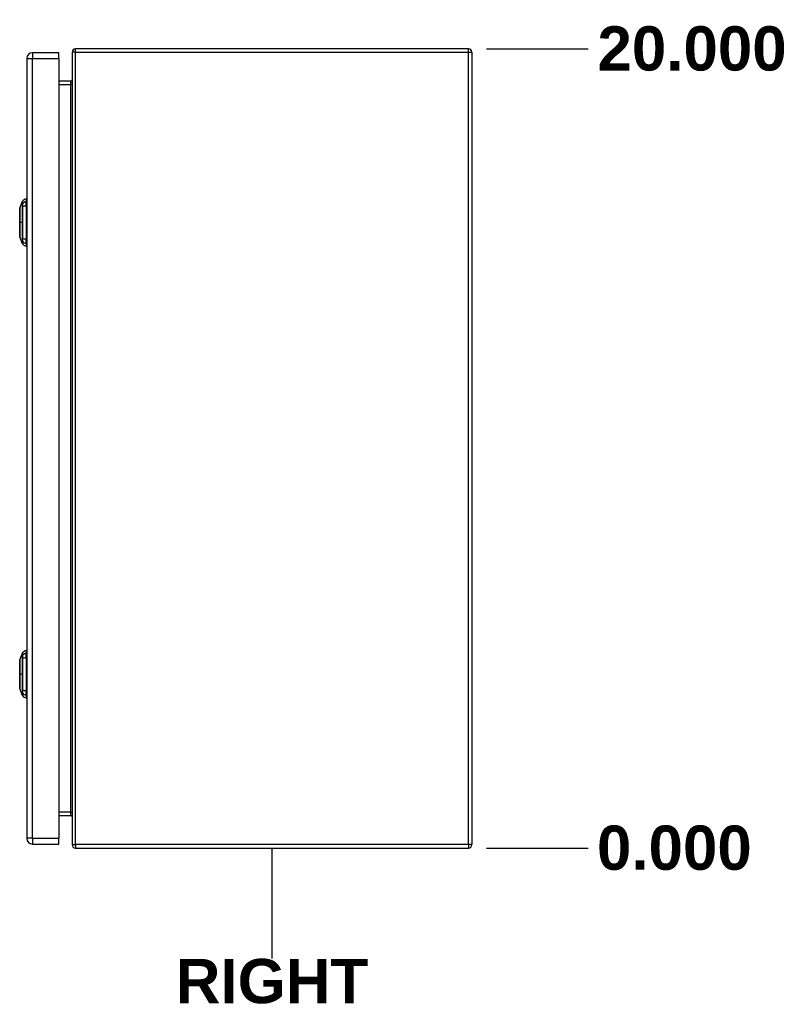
# Model space of a CAD drawing. Header units: inches. Extents: x 0 to 149, y -11 to 97.
# Tile 9 of 13: x 96 to 114, y 37 to 61. Entities that reach past the tile are written whole.
import ezdxf

# ---------------------------------------------------------------- set-up
doc = ezdxf.new("R2010")
doc.units = ezdxf.units.IN
doc.header["$LTSCALE"] = 8.944272
doc.header["$MEASUREMENT"] = 0
doc.layers.get('0').update_dxf_attribs({"lineweight": 25})
for name, color, linetype, lineweight in [('Dimensions(ANSI)', 7, 'Continuous', 25), ('Sketch Geometry(ANSI)', 7, 'Continuous', 25), ('Symbols(ANSI)', 7, 'Continuous', 25), ('Visible Edges(ANSI)', 7, 'Continuous', 25), ('Visible Tangent Edges(ANSI)', 7, 'Continuous', 25)]:
    doc.layers.add(name, color=color, linetype=linetype, lineweight=lineweight)
doc.styles.add('Dimension-ANSI', font='arialbd.ttf')
doc.dimstyles.new('INCH-ANSI', dxfattribs={"dimscale": 8.944272, "dimtxt": 0.12, "dimasz": 0.098425, "dimexe": 0.04, "dimexo": 0.04, "dimgap": 0.031496, "dimtad": 0, "dimtih": 1, "dimtoh": 1, "dimdec": 3, "dimrnd": 1e-08, "dimzin": 0, "dimdsep": 46, "dimtxsty": 'Dimension-ANSI', "dimcen": 0.09, "dimdle": 0.312, "dimclrd": 179, "dimclre": 179, "dimclrt": 7, "dimadec": 1, "dimazin": 0, "dimtfac": 1, "dimtdec": 3, "dimtofl": 0, "dimtmove": 0, "dimatfit": 3, "dimfxl": 1, "dimtolj": 1, "dimtzin": 4, "dimlwd": 25, "dimlwe": 25, "dimarcsym": 0})

# ---------------------------------------------------------------- blocks, each defined once
blk = doc.blocks.new('*D20')
at = {"layer": 'Defpoints', "color": 0, "linetype": 'Continuous', "transparency": 16777216}
for p in [(106.626, 41.282), (106.626, 41.282), (109.443, 41.282)]:
    blk.add_point(p, dxfattribs=at)
at = {"layer": 'Dimensions(ANSI)', "color": 179, "linetype": 'Continuous', "lineweight": 25, "true_color": 0x262658, "transparency": 16777216}
blk.add_line((106.984, 41.282), (109.443, 41.282), dxfattribs=at)
at = {"layer": 'Dimensions(ANSI)', "color": 7, "linetype": 'Continuous', "lineweight": 25, "transparency": 16777216, "insert": (111.533, 41.282), "char_height": 1.0733, "attachment_point": 5, "style": 'Dimension-ANSI'}
blk.add_mtext('\\A1;0.000', dxfattribs=at)
blk = doc.blocks.new('*D21')
at = {"layer": 'Defpoints', "color": 0, "linetype": 'Continuous', "transparency": 16777216}
for p in [(106.626, 60.661), (109.443, 60.661), (106.626, 41.282)]:
    blk.add_point(p, dxfattribs=at)
at = {"layer": 'Dimensions(ANSI)', "color": 179, "linetype": 'Continuous', "lineweight": 25, "true_color": 0x262658, "transparency": 16777216}
blk.add_line((106.984, 60.661), (109.443, 60.661), dxfattribs=at)
at = {"layer": 'Dimensions(ANSI)', "color": 7, "linetype": 'Continuous', "lineweight": 25, "transparency": 16777216, "insert": (111.962, 60.661), "char_height": 1.0733, "attachment_point": 5, "style": 'Dimension-ANSI'}
blk.add_mtext('\\A1;20.000', dxfattribs=at)
blk = doc.blocks.new('RIGHT')
at = {"layer": 'Sketch Geometry(ANSI)'}
blk.add_line((0, 0.15), (0, -0.15), dxfattribs=at)
at = {"layer": 'Symbols(ANSI)', "color": 7, "insert": (0, -0.2119), "char_height": 0.12, "attachment_point": 5, "style": 'Dimension-ANSI'}
blk.add_mtext('\\fArial|b1|i0;RIGHT', dxfattribs=at)

msp = doc.modelspace()

# ---------------------------------------------------------------- linework, layer by layer
at = {"layer": 'Visible Edges(ANSI)'}
for p, q in [((106.54473, 60.66083), (97.01788, 60.66083)), ((95.8372, 60.42392), (95.8372, 41.51848)), ((96.61237, 60.56539), (95.97867, 60.56539)), ((96.61237, 60.42392), (96.61237, 60.56539)), ((96.61237, 60.42392), (96.61237, 41.51848)), ((96.93649, 60.57944), (96.93649, 41.36297)), ((106.62612, 60.57944), (106.62612, 41.36297)), ((96.90645, 59.87292), (96.61237, 59.87292)), ((95.67222, 56.7931), (95.73777, 56.96165)), ((95.82194, 57.01952), (95.82194, 56.95357)), ((95.82194, 56.84627), (95.82194, 56.95357)), ((95.82194, 56.84627), (95.82194, 56.04831)), ((95.82576, 56.8345), (95.8372, 56.8345)), ((95.66714, 56.51609), (95.66714, 56.73913)), ((95.66714, 56.15546), (95.66714, 56.3785)), ((95.73777, 55.93294), (95.67222, 56.10149)), ((95.82194, 55.94102), (95.82194, 56.04831)), ((95.82194, 55.94102), (95.82194, 55.87507)), ((95.82576, 56.06009), (95.8372, 56.06009)), ((95.67222, 45.84091), (95.73777, 46.00946)), ((95.82194, 46.06733), (95.82194, 46.00138)), ((95.82194, 45.89409), (95.82194, 46.00138)), ((95.82194, 45.89409), (95.82194, 45.09613)), ((95.82576, 45.88231), (95.8372, 45.88231)), ((95.66714, 45.5639), (95.66714, 45.78694)), ((95.66714, 45.20327), (95.66714, 45.42632)), ((95.73777, 44.98075), (95.67222, 45.1493)), ((95.82194, 44.98884), (95.82194, 45.09613)), ((95.82194, 44.98884), (95.82194, 44.92289)), ((95.82576, 45.1079), (95.8372, 45.1079)), ((96.61237, 42.06948), (96.90645, 42.06948)), ((95.97867, 41.37702), (96.61237, 41.37702)), ((96.61237, 41.37702), (96.61237, 41.51848)), ((97.01788, 41.28157), (106.54473, 41.28157))]:
    msp.add_line(p, q, dxfattribs=at)
at = {"layer": 'Visible Edges(ANSI)', "flags": 128}
for points in [[(95.67189, 56.79139), (95.67189, 56.79097), (95.67189, 56.78972), (95.67188, 56.78765), (95.67187, 56.78477), (95.67186, 56.78109), (95.67184, 56.7766), (95.67183, 56.77131), (95.67181, 56.76522), (95.67179, 56.75836), (95.67177, 56.75074), (95.67176, 56.74241), (95.67174, 56.73338), (95.67172, 56.72371), (95.6717, 56.71337), (95.67169, 56.7024), (95.67168, 56.69079), (95.67169, 56.67858), (95.6717, 56.66583), (95.67172, 56.65255), (95.67174, 56.63876), (95.67176, 56.62447), (95.67177, 56.60974), (95.67179, 56.59462), (95.67181, 56.57917), (95.67183, 56.56345), (95.67184, 56.54747), (95.67186, 56.53121), (95.67187, 56.51471), (95.67188, 56.49804), (95.67189, 56.48125), (95.67189, 56.46441), (95.67189, 56.44758), (95.67189, 56.43075), (95.67189, 56.41389), (95.67188, 56.39707), (95.67187, 56.38035), (95.67186, 56.3638), (95.67184, 56.34747), (95.67183, 56.33141), (95.67181, 56.31569), (95.67179, 56.30028), (95.67178, 56.28517), (95.67176, 56.27041), (95.67174, 56.25606), (95.67172, 56.24217), (95.6717, 56.22881), (95.67169, 56.216), (95.67168, 56.2038), (95.67169, 56.1922), (95.6717, 56.18121), (95.67172, 56.17086), (95.67174, 56.16118), (95.67176, 56.15217), (95.67177, 56.14384), (95.67179, 56.13623), (95.67181, 56.12937), (95.67183, 56.12328), (95.67184, 56.11798), (95.67186, 56.11349), (95.67187, 56.10981), (95.67188, 56.10694), (95.67189, 56.10487), (95.67189, 56.10362), (95.67189, 56.1032)], [(95.67189, 45.8392), (95.67189, 45.83878), (95.67189, 45.83754), (95.67188, 45.83546), (95.67187, 45.83258), (95.67186, 45.8289), (95.67184, 45.82442), (95.67183, 45.81912), (95.67181, 45.81304), (95.67179, 45.80617), (95.67177, 45.79856), (95.67176, 45.79022), (95.67174, 45.7812), (95.67172, 45.77152), (95.6717, 45.76119), (95.67169, 45.75021), (95.67168, 45.7386), (95.67169, 45.7264), (95.6717, 45.71364), (95.67172, 45.70037), (95.67174, 45.68657), (95.67176, 45.67228), (95.67177, 45.65755), (95.67179, 45.64244), (95.67181, 45.62699), (95.67183, 45.61127), (95.67184, 45.59529), (95.67186, 45.57902), (95.67187, 45.56252), (95.67188, 45.54585), (95.67189, 45.52906), (95.67189, 45.51222), (95.67189, 45.4954), (95.67189, 45.47856), (95.67189, 45.4617), (95.67188, 45.44489), (95.67187, 45.42817), (95.67186, 45.41161), (95.67184, 45.39528), (95.67183, 45.37922), (95.67181, 45.3635), (95.67179, 45.34809), (95.67178, 45.33298), (95.67176, 45.31822), (95.67174, 45.30387), (95.67172, 45.28999), (95.6717, 45.27662), (95.67169, 45.26381), (95.67168, 45.25161), (95.67169, 45.24001), (95.6717, 45.22902), (95.67172, 45.21867), (95.67174, 45.209), (95.67176, 45.19999), (95.67177, 45.19165), (95.67179, 45.18404), (95.67181, 45.17718), (95.67183, 45.17109), (95.67184, 45.16579), (95.67186, 45.1613), (95.67187, 45.15763), (95.67188, 45.15475), (95.67189, 45.15268), (95.67189, 45.15143), (95.67189, 45.15102)]]:
    msp.add_lwpolyline(points, dxfattribs=at)
at = {"layer": 'Visible Edges(ANSI)'}
for centre, radius, start, end in [((97.01788, 60.57944), 0.08139, 90, 180), ((106.54473, 60.57944), 0.08139, 0, 90), ((95.97867, 60.42392), 0.14147, 90, 180), ((96.90645, 59.90296), 0.03004, 270, 0), ((95.74666, 56.95819), 0.00954, 150.27088, 158.749494), ((95.83775, 56.90617), 0.11444, 97.941297, 150.27088), ((95.82576, 56.85357), 0.01907, 258.463041, 270), ((95.67858, 56.73913), 0.01144, 126.536594, 180), ((95.67666, 56.79137), 0.00477, 158.749494, 179.791232), ((95.67858, 56.51609), 0.01144, 180, 234.125774), ((95.67858, 56.3785), 0.01144, 125.874222, 180), ((95.67858, 56.15546), 0.01144, 180, 233.463401), ((95.67666, 56.10322), 0.00477, 180.208768, 201.250506), ((95.74666, 55.9364), 0.00954, 201.250506, 209.72912), ((95.83775, 55.98842), 0.11444, 209.72912, 262.058703), ((95.82576, 56.04102), 0.01907, 90, 101.536959), ((95.67666, 45.83918), 0.00477, 158.749494, 179.791232), ((95.74666, 46.00601), 0.00954, 150.27088, 158.749494), ((95.83775, 45.95398), 0.11444, 97.941297, 150.27088), ((95.82576, 45.90139), 0.01907, 258.463041, 270), ((95.67858, 45.78694), 0.01144, 126.536594, 180), ((95.67858, 45.5639), 0.01144, 180, 234.125774), ((95.67858, 45.42632), 0.01144, 125.874222, 180), ((95.67858, 45.20327), 0.01144, 180, 233.463401), ((95.67666, 45.15103), 0.00477, 180.208768, 201.250506), ((95.74666, 44.98421), 0.00954, 201.250506, 209.72912), ((95.83775, 45.03623), 0.11444, 209.72912, 262.058703), ((95.82576, 45.08883), 0.01907, 90, 101.536959), ((96.90645, 42.03944), 0.03004, 0, 90), ((95.97867, 41.51848), 0.14147, 180, 270), ((97.01788, 41.36297), 0.08139, 180, 270), ((106.54473, 41.36297), 0.08139, 270, 0)]:
    msp.add_arc(centre, radius, start, end, dxfattribs=at)
at = {"layer": 'Visible Tangent Edges(ANSI)'}
for p, q in [((97.01788, 60.57944), (97.01788, 60.66083)), ((106.54473, 60.57944), (106.54473, 60.66083)), ((95.8372, 60.42392), (95.97867, 60.42392)), ((95.97867, 60.56539), (95.97867, 60.42392)), ((95.97867, 41.51848), (95.97867, 60.42392)), ((95.97867, 60.42392), (96.61237, 60.42392)), ((97.01788, 60.57944), (96.93649, 60.57944)), ((97.01788, 60.57944), (106.54473, 60.57944)), ((97.01788, 41.36297), (97.01788, 60.57944)), ((106.54473, 60.57944), (106.62612, 60.57944)), ((106.54473, 41.36297), (106.54473, 60.57944)), ((96.61237, 59.79153), (96.90645, 59.79153)), ((96.90645, 59.79153), (96.90645, 59.87292)), ((96.93649, 59.79153), (96.90645, 59.79153)), ((96.90645, 42.15087), (96.90645, 59.79153)), ((95.7377, 56.8985), (95.7377, 56.89836)), ((95.7377, 56.82752), (95.7377, 56.8271)), ((95.82576, 56.8345), (95.82576, 56.06009)), ((95.67189, 56.44729), (95.67222, 56.44729)), ((95.73777, 56.44729), (95.67222, 56.44729)), ((95.7377, 56.06749), (95.7377, 56.06707)), ((95.7377, 55.99623), (95.7377, 55.99608)), ((95.7377, 45.94632), (95.7377, 45.94617)), ((95.7377, 45.87534), (95.7377, 45.87491)), ((95.82576, 45.88231), (95.82576, 45.1079)), ((95.67189, 45.49511), (95.67222, 45.49511)), ((95.73777, 45.49511), (95.67222, 45.49511)), ((95.7377, 45.1153), (95.7377, 45.11488)), ((95.7377, 45.04405), (95.7377, 45.0439)), ((96.90645, 42.15087), (96.61237, 42.15087)), ((96.90645, 42.06948), (96.90645, 42.15087)), ((96.90645, 42.15087), (96.93649, 42.15087)), ((95.97867, 41.51848), (95.8372, 41.51848)), ((95.97867, 41.51848), (95.97867, 41.37702)), ((95.97867, 41.51848), (96.61237, 41.51848)), ((96.93649, 41.36297), (97.01788, 41.36297)), ((97.01788, 41.36297), (97.01788, 41.28157)), ((106.54473, 41.36297), (97.01788, 41.36297)), ((106.54473, 41.36297), (106.54473, 41.28157)), ((106.62612, 41.36297), (106.54473, 41.36297))]:
    msp.add_line(p, q, dxfattribs=at)
at = {"layer": 'Visible Tangent Edges(ANSI)', "flags": 128}
for points in [[(95.73777, 56.96165), (95.73777, 56.96154), (95.73777, 56.96121), (95.73776, 56.96066), (95.73776, 56.95988), (95.73776, 56.95889), (95.73776, 56.95767), (95.73776, 56.95624), (95.73775, 56.95458), (95.73775, 56.9527), (95.73775, 56.95059), (95.73774, 56.94827), (95.73774, 56.94573), (95.73774, 56.94297), (95.73773, 56.93999), (95.73773, 56.9368), (95.73772, 56.93338), (95.73772, 56.92976), (95.73772, 56.92592), (95.73772, 56.92187), (95.73771, 56.91761), (95.73771, 56.91314), (95.73771, 56.90847), (95.73771, 56.90361), (95.7377, 56.8985)], [(95.7377, 56.89836), (95.7377, 56.89686), (95.7377, 56.89522), (95.7377, 56.89342), (95.7377, 56.89148), (95.7377, 56.8894), (95.7377, 56.88718), (95.7377, 56.88482), (95.7377, 56.88233), (95.7377, 56.87971), (95.7377, 56.87696), (95.7377, 56.87408), (95.7377, 56.87109), (95.7377, 56.86798), (95.7377, 56.86476), (95.7377, 56.86143), (95.7377, 56.858), (95.7377, 56.85448), (95.7377, 56.85086), (95.7377, 56.84716), (95.7377, 56.84338), (95.7377, 56.83951), (95.7377, 56.83558), (95.7377, 56.83158), (95.7377, 56.82752)], [(95.7377, 56.8271), (95.73771, 56.81184), (95.73771, 56.79653), (95.73771, 56.78114), (95.73771, 56.76569), (95.73772, 56.75018), (95.73772, 56.73461), (95.73772, 56.71898), (95.73772, 56.70329), (95.73773, 56.68755), (95.73773, 56.67174), (95.73774, 56.65589), (95.73774, 56.63999), (95.73774, 56.62405), (95.73775, 56.60807), (95.73775, 56.59206), (95.73775, 56.57603), (95.73776, 56.55997), (95.73776, 56.54389), (95.73776, 56.5278), (95.73776, 56.5117), (95.73776, 56.49559), (95.73777, 56.47949), (95.73777, 56.46339), (95.73777, 56.44729)], [(95.7386, 56.90035), (95.73858, 56.90539), (95.73857, 56.91025), (95.73856, 56.9149), (95.73854, 56.91933), (95.73853, 56.92356), (95.73851, 56.92758), (95.7385, 56.93138), (95.73849, 56.93498), (95.73848, 56.93835), (95.73846, 56.94152), (95.73845, 56.94447), (95.73844, 56.9472), (95.73843, 56.94971), (95.73842, 56.95201), (95.73841, 56.95408), (95.73841, 56.95594), (95.7384, 56.95758), (95.73839, 56.959), (95.73839, 56.9602), (95.73838, 56.96118), (95.73838, 56.96194), (95.73838, 56.96249), (95.73837, 56.96281), (95.73837, 56.96292)], [(95.7386, 56.0664), (95.73857, 56.09708), (95.73854, 56.12807), (95.73851, 56.15934), (95.73849, 56.19086), (95.73846, 56.2226), (95.73844, 56.25451), (95.73842, 56.28657), (95.7384, 56.31874), (95.73839, 56.35098), (95.73838, 56.38325), (95.73838, 56.41552), (95.73837, 56.44776), (95.73838, 56.47998), (95.73838, 56.51223), (95.73839, 56.54446), (95.73841, 56.57663), (95.73842, 56.60872), (95.73844, 56.64068), (95.73846, 56.67249), (95.73849, 56.7041), (95.73851, 56.73548), (95.73854, 56.76662), (95.73857, 56.79754), (95.7386, 56.82819)], [(95.7386, 56.82819), (95.73861, 56.83234), (95.73862, 56.83643), (95.73863, 56.84046), (95.73864, 56.84441), (95.73865, 56.84829), (95.73866, 56.85208), (95.73866, 56.85578), (95.73867, 56.85939), (95.73867, 56.8629), (95.73867, 56.8663), (95.73867, 56.86959), (95.73867, 56.87277), (95.73867, 56.87582), (95.73867, 56.87876), (95.73867, 56.88156), (95.73867, 56.88422), (95.73866, 56.88676), (95.73866, 56.88915), (95.73865, 56.89139), (95.73864, 56.89349), (95.73863, 56.89544), (95.73862, 56.89724), (95.73861, 56.89888), (95.7386, 56.90035)], [(95.67186, 56.66779), (95.67186, 56.66986), (95.67185, 56.67191), (95.67185, 56.67395), (95.67185, 56.67597), (95.67184, 56.67798), (95.67184, 56.67997), (95.67184, 56.68196), (95.67184, 56.68392), (95.67184, 56.68588), (95.67183, 56.68781), (95.67183, 56.68974), (95.67183, 56.69165), (95.67183, 56.69354), (95.67183, 56.69542), (95.67184, 56.69729), (95.67184, 56.69914), (95.67184, 56.70097), (95.67184, 56.70279), (95.67184, 56.7046), (95.67185, 56.70639), (95.67185, 56.70816), (95.67185, 56.70992), (95.67186, 56.71166), (95.67186, 56.71338)], [(95.67186, 56.71338), (95.67188, 56.71961), (95.6719, 56.72561), (95.67192, 56.73139), (95.67194, 56.73694), (95.67196, 56.74225), (95.67198, 56.74733), (95.672, 56.75216), (95.67202, 56.75674), (95.67204, 56.76107), (95.67206, 56.76514), (95.67208, 56.76895), (95.67209, 56.77249), (95.67211, 56.77576), (95.67213, 56.77876), (95.67214, 56.78146), (95.67216, 56.78389), (95.67217, 56.78602), (95.67218, 56.78788), (95.67219, 56.78946), (95.6722, 56.79076), (95.67221, 56.79177), (95.67221, 56.7925), (95.67222, 56.79294), (95.67222, 56.79309)], [(95.67222, 56.44729), (95.67222, 56.45723), (95.67221, 56.46718), (95.67221, 56.47713), (95.6722, 56.48706), (95.67219, 56.49697), (95.67218, 56.50684), (95.67217, 56.51665), (95.67216, 56.52641), (95.67214, 56.53609), (95.67213, 56.54568), (95.67211, 56.55518), (95.67209, 56.56456), (95.67208, 56.57386), (95.67206, 56.58307), (95.67204, 56.59218), (95.67202, 56.60118), (95.672, 56.61005), (95.67198, 56.61878), (95.67196, 56.62736), (95.67194, 56.63579), (95.67192, 56.64405), (95.6719, 56.65214), (95.67188, 56.66006), (95.67186, 56.66779)], [(95.67186, 56.2268), (95.67188, 56.23455), (95.6719, 56.2425), (95.67192, 56.25062), (95.67194, 56.25891), (95.67196, 56.26736), (95.67198, 56.27595), (95.672, 56.28468), (95.67202, 56.29353), (95.67204, 56.30249), (95.67206, 56.31157), (95.67208, 56.32077), (95.67209, 56.33007), (95.67211, 56.33947), (95.67213, 56.34897), (95.67214, 56.35855), (95.67216, 56.36823), (95.67217, 56.37798), (95.67218, 56.38781), (95.67219, 56.39768), (95.6722, 56.40758), (95.67221, 56.41751), (95.67221, 56.42744), (95.67222, 56.43738), (95.67222, 56.44729)], [(95.73777, 56.44729), (95.73777, 56.43124), (95.73777, 56.41517), (95.73776, 56.39909), (95.73776, 56.38301), (95.73776, 56.36693), (95.73776, 56.35085), (95.73776, 56.33478), (95.73775, 56.31873), (95.73775, 56.30269), (95.73775, 56.28668), (95.73774, 56.2707), (95.73774, 56.25475), (95.73774, 56.23883), (95.73773, 56.22296), (95.73773, 56.20714), (95.73772, 56.19136), (95.73772, 56.17564), (95.73772, 56.15998), (95.73772, 56.14438), (95.73771, 56.12885), (95.73771, 56.11339), (95.73771, 56.09801), (95.73771, 56.08278), (95.7377, 56.06749)], [(95.67186, 56.1812), (95.67186, 56.18293), (95.67185, 56.18467), (95.67185, 56.18642), (95.67185, 56.18819), (95.67184, 56.18998), (95.67184, 56.19178), (95.67184, 56.1936), (95.67184, 56.19543), (95.67184, 56.19728), (95.67183, 56.19914), (95.67183, 56.20102), (95.67183, 56.20291), (95.67183, 56.20482), (95.67183, 56.20675), (95.67184, 56.20868), (95.67184, 56.21064), (95.67184, 56.21261), (95.67184, 56.21459), (95.67184, 56.21659), (95.67185, 56.2186), (95.67185, 56.22063), (95.67185, 56.22267), (95.67186, 56.22473), (95.67186, 56.2268)], [(95.67222, 56.10151), (95.67222, 56.10165), (95.67221, 56.10208), (95.67221, 56.1028), (95.6722, 56.10381), (95.67219, 56.10511), (95.67218, 56.1067), (95.67217, 56.10858), (95.67216, 56.11073), (95.67214, 56.11317), (95.67213, 56.11588), (95.67211, 56.11887), (95.67209, 56.12213), (95.67208, 56.12565), (95.67206, 56.12945), (95.67204, 56.13351), (95.67202, 56.13784), (95.672, 56.14242), (95.67198, 56.14726), (95.67196, 56.15234), (95.67194, 56.15765), (95.67192, 56.1632), (95.6719, 56.16898), (95.67188, 56.17498), (95.67186, 56.1812)], [(95.7377, 56.06707), (95.7377, 56.06301), (95.7377, 56.05901), (95.7377, 56.05508), (95.7377, 56.05122), (95.7377, 56.04743), (95.7377, 56.04373), (95.7377, 56.04011), (95.7377, 56.03659), (95.7377, 56.03316), (95.7377, 56.02983), (95.7377, 56.02661), (95.7377, 56.0235), (95.7377, 56.02051), (95.7377, 56.01764), (95.7377, 56.01488), (95.7377, 56.01226), (95.7377, 56.00976), (95.7377, 56.0074), (95.7377, 56.00518), (95.7377, 56.0031), (95.7377, 56.00116), (95.7377, 55.99937), (95.7377, 55.99773), (95.7377, 55.99623)], [(95.7377, 55.99608), (95.73771, 55.99098), (95.73771, 55.9861), (95.73771, 55.98142), (95.73771, 55.97695), (95.73772, 55.97269), (95.73772, 55.96865), (95.73772, 55.96481), (95.73772, 55.96119), (95.73773, 55.95779), (95.73773, 55.9546), (95.73774, 55.95163), (95.73774, 55.94887), (95.73774, 55.94634), (95.73775, 55.94402), (95.73775, 55.94192), (95.73775, 55.94003), (95.73776, 55.93837), (95.73776, 55.93693), (95.73776, 55.93571), (95.73776, 55.93471), (95.73776, 55.93394), (95.73777, 55.93338), (95.73777, 55.93305), (95.73777, 55.93294)], [(95.73837, 55.93167), (95.73837, 55.93178), (95.73838, 55.9321), (95.73838, 55.93265), (95.73838, 55.93342), (95.73839, 55.9344), (95.73839, 55.93561), (95.7384, 55.93703), (95.73841, 55.93867), (95.73841, 55.94053), (95.73842, 55.9426), (95.73843, 55.9449), (95.73844, 55.94741), (95.73845, 55.95013), (95.73846, 55.95307), (95.73848, 55.95623), (95.73849, 55.9596), (95.7385, 55.96319), (95.73851, 55.96699), (95.73853, 55.971), (95.73854, 55.97523), (95.73856, 55.97966), (95.73857, 55.98431), (95.73858, 55.98917), (95.7386, 55.99423)], [(95.7386, 55.99423), (95.73861, 55.99571), (95.73862, 55.99735), (95.73863, 55.99914), (95.73864, 56.00109), (95.73865, 56.00319), (95.73866, 56.00544), (95.73866, 56.00783), (95.73867, 56.01036), (95.73867, 56.01303), (95.73867, 56.01583), (95.73867, 56.01877), (95.73867, 56.02182), (95.73867, 56.025), (95.73867, 56.02829), (95.73867, 56.03169), (95.73867, 56.0352), (95.73866, 56.03881), (95.73866, 56.04251), (95.73865, 56.0463), (95.73864, 56.05018), (95.73863, 56.05413), (95.73862, 56.05816), (95.73861, 56.06225), (95.7386, 56.0664)], [(95.67186, 45.7612), (95.67188, 45.76742), (95.6719, 45.77342), (95.67192, 45.7792), (95.67194, 45.78475), (95.67196, 45.79006), (95.67198, 45.79514), (95.672, 45.79997), (95.67202, 45.80456), (95.67204, 45.80889), (95.67206, 45.81296), (95.67208, 45.81677), (95.67209, 45.82031), (95.67211, 45.82358), (95.67213, 45.82657), (95.67214, 45.82928), (95.67216, 45.8317), (95.67217, 45.83384), (95.67218, 45.8357), (95.67219, 45.83727), (95.6722, 45.83857), (95.67221, 45.83958), (95.67221, 45.84031), (95.67222, 45.84075), (95.67222, 45.8409)], [(95.73777, 46.00946), (95.73777, 46.00935), (95.73777, 46.00902), (95.73776, 46.00847), (95.73776, 46.0077), (95.73776, 46.0067), (95.73776, 46.00549), (95.73776, 46.00405), (95.73775, 46.00239), (95.73775, 46.00051), (95.73775, 45.99841), (95.73774, 45.99609), (95.73774, 45.99354), (95.73774, 45.99078), (95.73773, 45.98781), (95.73773, 45.98461), (95.73772, 45.9812), (95.73772, 45.97757), (95.73772, 45.97373), (95.73772, 45.96968), (95.73771, 45.96542), (95.73771, 45.96095), (95.73771, 45.95628), (95.73771, 45.95142), (95.7377, 45.94632)], [(95.7377, 45.94617), (95.7377, 45.94468), (95.7377, 45.94303), (95.7377, 45.94124), (95.7377, 45.9393), (95.7377, 45.93721), (95.7377, 45.93499), (95.7377, 45.93263), (95.7377, 45.93014), (95.7377, 45.92752), (95.7377, 45.92477), (95.7377, 45.9219), (95.7377, 45.9189), (95.7377, 45.91579), (95.7377, 45.91257), (95.7377, 45.90925), (95.7377, 45.90582), (95.7377, 45.90229), (95.7377, 45.89868), (95.7377, 45.89498), (95.7377, 45.89119), (95.7377, 45.88733), (95.7377, 45.88339), (95.7377, 45.8794), (95.7377, 45.87534)], [(95.7377, 45.87491), (95.73771, 45.85966), (95.73771, 45.84434), (95.73771, 45.82895), (95.73771, 45.8135), (95.73772, 45.79799), (95.73772, 45.78243), (95.73772, 45.7668), (95.73772, 45.75111), (95.73773, 45.73536), (95.73773, 45.71956), (95.73774, 45.7037), (95.73774, 45.6878), (95.73774, 45.67186), (95.73775, 45.65589), (95.73775, 45.63988), (95.73775, 45.62384), (95.73776, 45.60778), (95.73776, 45.5917), (95.73776, 45.57561), (95.73776, 45.55951), (95.73776, 45.54341), (95.73777, 45.5273), (95.73777, 45.5112), (95.73777, 45.49511)], [(95.7386, 45.94817), (95.73858, 45.95321), (95.73857, 45.95807), (95.73856, 45.96271), (95.73854, 45.96715), (95.73853, 45.97137), (95.73851, 45.97539), (95.7385, 45.9792), (95.73849, 45.98279), (95.73848, 45.98617), (95.73846, 45.98933), (95.73845, 45.99228), (95.73844, 45.99501), (95.73843, 45.99752), (95.73842, 45.99982), (95.73841, 46.0019), (95.73841, 46.00375), (95.7384, 46.00539), (95.73839, 46.00681), (95.73839, 46.00801), (95.73838, 46.00899), (95.73838, 46.00976), (95.73838, 46.0103), (95.73837, 46.01063), (95.73837, 46.01074)], [(95.7386, 45.11421), (95.73857, 45.14489), (95.73854, 45.17588), (95.73851, 45.20715), (95.73849, 45.23867), (95.73846, 45.27041), (95.73844, 45.30233), (95.73842, 45.33439), (95.7384, 45.36656), (95.73839, 45.39879), (95.73838, 45.43107), (95.73838, 45.46334), (95.73837, 45.49557), (95.73838, 45.5278), (95.73838, 45.56004), (95.73839, 45.59227), (95.73841, 45.62445), (95.73842, 45.65653), (95.73844, 45.6885), (95.73846, 45.7203), (95.73849, 45.75191), (95.73851, 45.78329), (95.73854, 45.81443), (95.73857, 45.84535), (95.7386, 45.876)], [(95.7386, 45.876), (95.73861, 45.88015), (95.73862, 45.88425), (95.73863, 45.88827), (95.73864, 45.89223), (95.73865, 45.8961), (95.73866, 45.89989), (95.73866, 45.9036), (95.73867, 45.9072), (95.73867, 45.91071), (95.73867, 45.91411), (95.73867, 45.91741), (95.73867, 45.92058), (95.73867, 45.92364), (95.73867, 45.92657), (95.73867, 45.92937), (95.73867, 45.93204), (95.73866, 45.93457), (95.73866, 45.93696), (95.73865, 45.93921), (95.73864, 45.94131), (95.73863, 45.94326), (95.73862, 45.94505), (95.73861, 45.94669), (95.7386, 45.94817)], [(95.67186, 45.71561), (95.67186, 45.71767), (95.67185, 45.71972), (95.67185, 45.72176), (95.67185, 45.72378), (95.67184, 45.72579), (95.67184, 45.72779), (95.67184, 45.72977), (95.67184, 45.73174), (95.67184, 45.73369), (95.67183, 45.73563), (95.67183, 45.73755), (95.67183, 45.73946), (95.67183, 45.74136), (95.67183, 45.74324), (95.67184, 45.7451), (95.67184, 45.74695), (95.67184, 45.74879), (95.67184, 45.75061), (95.67184, 45.75241), (95.67185, 45.7542), (95.67185, 45.75597), (95.67185, 45.75773), (95.67186, 45.75947), (95.67186, 45.7612)], [(95.67222, 45.49511), (95.67222, 45.50505), (95.67221, 45.51499), (95.67221, 45.52494), (95.6722, 45.53487), (95.67219, 45.54478), (95.67218, 45.55465), (95.67217, 45.56447), (95.67216, 45.57422), (95.67214, 45.5839), (95.67213, 45.5935), (95.67211, 45.60299), (95.67209, 45.61238), (95.67208, 45.62168), (95.67206, 45.63089), (95.67204, 45.64), (95.67202, 45.64899), (95.672, 45.65787), (95.67198, 45.6666), (95.67196, 45.67518), (95.67194, 45.6836), (95.67192, 45.69186), (95.6719, 45.69995), (95.67188, 45.70787), (95.67186, 45.71561)], [(95.67186, 45.27461), (95.67188, 45.28237), (95.6719, 45.29031), (95.67192, 45.29843), (95.67194, 45.30672), (95.67196, 45.31517), (95.67198, 45.32376), (95.672, 45.33249), (95.67202, 45.34134), (95.67204, 45.35031), (95.67206, 45.35939), (95.67208, 45.36858), (95.67209, 45.37788), (95.67211, 45.38728), (95.67213, 45.39678), (95.67214, 45.40637), (95.67216, 45.41604), (95.67217, 45.4258), (95.67218, 45.43562), (95.67219, 45.44549), (95.6722, 45.45539), (95.67221, 45.46532), (95.67221, 45.47526), (95.67222, 45.48519), (95.67222, 45.49511)], [(95.73777, 45.49511), (95.73777, 45.47905), (95.73777, 45.46298), (95.73776, 45.4469), (95.73776, 45.43082), (95.73776, 45.41474), (95.73776, 45.39866), (95.73776, 45.3826), (95.73775, 45.36654), (95.73775, 45.35051), (95.73775, 45.3345), (95.73774, 45.31851), (95.73774, 45.30256), (95.73774, 45.28665), (95.73773, 45.27078), (95.73773, 45.25495), (95.73772, 45.23917), (95.73772, 45.22345), (95.73772, 45.20779), (95.73772, 45.1922), (95.73771, 45.17667), (95.73771, 45.16121), (95.73771, 45.14582), (95.73771, 45.1306), (95.7377, 45.1153)], [(95.67186, 45.22902), (95.67186, 45.23074), (95.67185, 45.23248), (95.67185, 45.23424), (95.67185, 45.23601), (95.67184, 45.23779), (95.67184, 45.2396), (95.67184, 45.24141), (95.67184, 45.24325), (95.67184, 45.24509), (95.67183, 45.24696), (95.67183, 45.24883), (95.67183, 45.25073), (95.67183, 45.25264), (95.67183, 45.25456), (95.67184, 45.2565), (95.67184, 45.25845), (95.67184, 45.26042), (95.67184, 45.2624), (95.67184, 45.2644), (95.67185, 45.26641), (95.67185, 45.26844), (95.67185, 45.27048), (95.67186, 45.27254), (95.67186, 45.27461)], [(95.67222, 45.14932), (95.67222, 45.14946), (95.67221, 45.14989), (95.67221, 45.15061), (95.6722, 45.15163), (95.67219, 45.15293), (95.67218, 45.15452), (95.67217, 45.15639), (95.67216, 45.15855), (95.67214, 45.16098), (95.67213, 45.16369), (95.67211, 45.16668), (95.67209, 45.16994), (95.67208, 45.17347), (95.67206, 45.17726), (95.67204, 45.18133), (95.67202, 45.18565), (95.672, 45.19023), (95.67198, 45.19507), (95.67196, 45.20015), (95.67194, 45.20547), (95.67192, 45.21102), (95.6719, 45.21679), (95.67188, 45.22279), (95.67186, 45.22902)], [(95.7377, 45.11488), (95.7377, 45.11082), (95.7377, 45.10682), (95.7377, 45.10289), (95.7377, 45.09903), (95.7377, 45.09525), (95.7377, 45.09154), (95.7377, 45.08793), (95.7377, 45.0844), (95.7377, 45.08097), (95.7377, 45.07764), (95.7377, 45.07442), (95.7377, 45.07132), (95.7377, 45.06832), (95.7377, 45.06545), (95.7377, 45.0627), (95.7377, 45.06007), (95.7377, 45.05758), (95.7377, 45.05522), (95.7377, 45.053), (95.7377, 45.05091), (95.7377, 45.04898), (95.7377, 45.04718), (95.7377, 45.04554), (95.7377, 45.04405)], [(95.7377, 45.0439), (95.73771, 45.03879), (95.73771, 45.03391), (95.73771, 45.02923), (95.73771, 45.02476), (95.73772, 45.0205), (95.73772, 45.01646), (95.73772, 45.01263), (95.73772, 45.00901), (95.73773, 45.0056), (95.73773, 45.00241), (95.73774, 44.99944), (95.73774, 44.99669), (95.73774, 44.99415), (95.73775, 44.99183), (95.73775, 44.98973), (95.73775, 44.98785), (95.73776, 44.98619), (95.73776, 44.98475), (95.73776, 44.98353), (95.73776, 44.98253), (95.73776, 44.98175), (95.73777, 44.9812), (95.73777, 44.98086), (95.73777, 44.98075)], [(95.73837, 44.97948), (95.73837, 44.97959), (95.73838, 44.97992), (95.73838, 44.98046), (95.73838, 44.98123), (95.73839, 44.98222), (95.73839, 44.98342), (95.7384, 44.98484), (95.73841, 44.98648), (95.73841, 44.98834), (95.73842, 44.99042), (95.73843, 44.99271), (95.73844, 44.99522), (95.73845, 44.99795), (95.73846, 45.00089), (95.73848, 45.00404), (95.73849, 45.00742), (95.7385, 45.011), (95.73851, 45.0148), (95.73853, 45.01881), (95.73854, 45.02304), (95.73856, 45.02748), (95.73857, 45.03212), (95.73858, 45.03699), (95.7386, 45.04205)], [(95.7386, 45.04205), (95.73861, 45.04352), (95.73862, 45.04516), (95.73863, 45.04696), (95.73864, 45.0489), (95.73865, 45.051), (95.73866, 45.05325), (95.73866, 45.05564), (95.73867, 45.05818), (95.73867, 45.06085), (95.73867, 45.06365), (95.73867, 45.06658), (95.73867, 45.06964), (95.73867, 45.07281), (95.73867, 45.0761), (95.73867, 45.07951), (95.73867, 45.08301), (95.73866, 45.08662), (95.73866, 45.09033), (95.73865, 45.09412), (95.73864, 45.09799), (95.73863, 45.10195), (95.73862, 45.10597), (95.73861, 45.11006), (95.7386, 45.11421)]]:
    msp.add_lwpolyline(points, dxfattribs=at)
at = {"layer": 'Visible Tangent Edges(ANSI)'}
for centre, major_axis, ratio, start_param, end_param in [((95.74686, 56.89585), (-0.00954, -0.00009), 0.94840527, 5.75170056, 5.99234686), ((95.74686, 56.82666), (-0.00954, 0.00003), 0.31704743, 5.76132202, 6.00196831), ((95.83775, 56.84625), (-0.11444, 0), 0.94680572, 4.85099075, 5.76034759), ((95.83775, 56.8098), (-0.11444, 0), 0.32180572, 4.85099075, 5.76034759), ((95.67858, 56.51609), (-0.01144, 0), 0.23572549, 5.33931774, 6.28318531), ((95.67858, 56.3785), (-0.01144, 0), 0.23572549, 0, 0.94386753), ((95.74686, 56.06793), (-0.00954, -0.00003), 0.31704743, 0.28121699, 0.52186328), ((95.74686, 55.99874), (-0.00954, 0.00009), 0.94840527, 0.29083845, 0.53148474), ((95.83775, 56.08479), (-0.11444, 0), 0.32180572, 0.52283772, 1.43219456), ((95.83775, 56.04834), (-0.11444, 0), 0.94680572, 0.52283772, 1.43219456), ((95.74686, 45.94366), (-0.00954, -0.00009), 0.94840527, 5.75170056, 5.99234686), ((95.74686, 45.87447), (-0.00954, 0.00003), 0.31704743, 5.76132202, 6.00196831), ((95.83775, 45.89406), (-0.11444, 0), 0.94680572, 4.85099075, 5.76034759), ((95.83775, 45.85761), (-0.11444, 0), 0.32180572, 4.85099075, 5.76034759), ((95.67858, 45.5639), (-0.01144, 0), 0.23572549, 5.33931774, 6.28318531), ((95.67858, 45.42632), (-0.01144, 0), 0.23572549, 0, 0.94386753), ((95.74686, 45.11575), (-0.00954, -0.00003), 0.31704743, 0.28121699, 0.52186328), ((95.74686, 45.04656), (-0.00954, 0.00009), 0.94840527, 0.29083845, 0.53148474), ((95.83775, 45.1326), (-0.11444, 0), 0.32180572, 0.52283772, 1.43219456), ((95.83775, 45.09615), (-0.11444, 0), 0.94680572, 0.52283772, 1.43219456)]:
    msp.add_ellipse(centre, major_axis=major_axis, ratio=ratio, start_param=start_param, end_param=end_param, dxfattribs=at)

# ---------------------------------------------------------------- block references
at = {"xscale": 8.94427190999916, "yscale": 8.94427190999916, "zscale": 8.94427190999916}
msp.add_blockref('RIGHT', (101.7813, 39.94345), dxfattribs=at)

# ---------------------------------------------------------------- dimensions: what is measured, and where the dimension line sits
at = {"layer": 'Dimensions(ANSI)', "color": 179, "linetype": 'Continuous', "lineweight": 25, "true_color": 0x262658}
for feature_location, offset, origin, picture, middle in [((106.62612, 60.66083), (2.81709, 0), (106.62612, 41.28157), '*D21', (111.96233, 60.66083)), ((106.6261187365, 41.2815731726), (2.8170935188, 0), (106.6261187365, 41.2815731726), '*D20', (111.5325675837, 41.2815731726))]:
    dim = msp.add_ordinate_dim(feature_location=feature_location, offset=offset, dtype=0, origin=origin, dimstyle='INCH-ANSI', override={"dimgap": 0.031496, "dimtad": 0, "dimdec": 3, "dimlfac": 1.032031, "dimtol": 0, "dimlim": 0, "dimtp": 0, "dimtm": 0, "dimtdec": 3}, dxfattribs=at)
    dim.commit()
    dim.dimension.update_dxf_attribs({"geometry": picture, "text_midpoint": middle})

doc.saveas('drawing.dxf')
